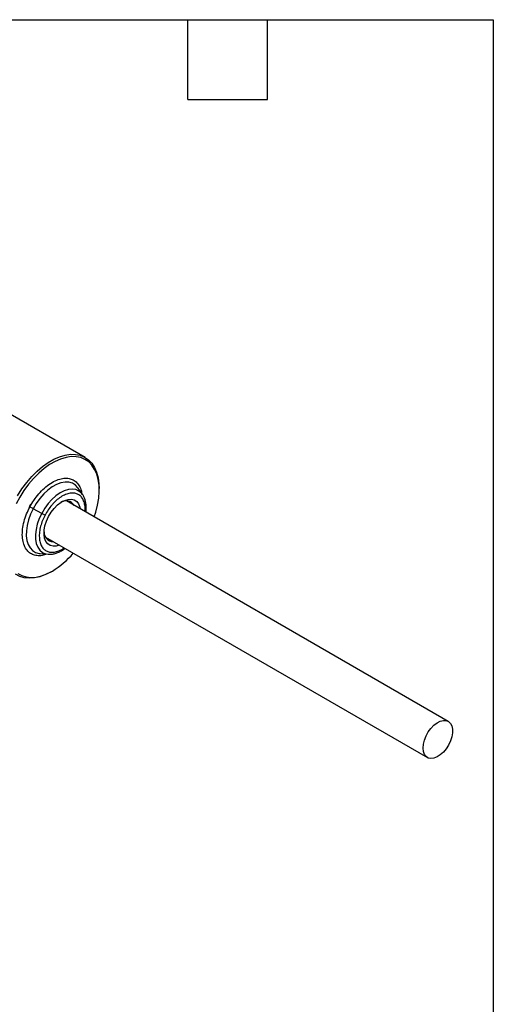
# Model space of a CAD drawing. Header units: millimetres. Extents: x 10 to 410, y 10 to 314.
# Tile 6 of 6: x 342 to 410, y 173 to 314. Entities that reach past the tile are written whole.
import ezdxf

# ---------------------------------------------------------------- set-up
doc = ezdxf.new("R2010")
doc.units = ezdxf.units.MM
doc.header["$LTSCALE"] = 1.5
doc.layers.add('TEXT', color=140, linetype='Continuous', lineweight=25)

msp = doc.modelspace()

# ---------------------------------------------------------------- linework, layer by layer
for p, q in [((351.023, 251.53), (334.982, 260.79)), ((350.661, 246.183), (350.017, 247.119)), ((350.661, 246.183), (350.613, 246.249)), ((353.043, 246.858), (353.043, 247.066)), ((343.2, 244.788), (343.017, 244.439)), ((403.123, 213.658), (348.332, 245.289)), ((344.798, 243.5), (343.575, 244.17)), ((345.332, 240.093), (400.124, 208.462)), ((344.59, 237.719), (345.723, 237.629)), ((346.149, 235.125), (346.329, 235.229))]:
    msp.add_line(p, q)
at = {"flags": 128}
for points in [[(352.333, 242.979), (352.55, 243.66), (352.805, 244.677), (352.969, 245.671), (353.04, 246.627), (353.016, 247.531), (352.899, 248.372), (352.689, 249.137), (352.39, 249.816), (352.006, 250.399), (351.542, 250.878), (351.005, 251.245), (350.402, 251.497), (349.742, 251.63), (349.035, 251.64), (348.289, 251.53), (347.516, 251.299), (346.726, 250.952), (345.93, 250.493), (345.14, 249.928), (344.367, 249.266), (343.621, 248.515), (342.913, 247.687), (342.253, 246.793), (341.651, 245.845), (341.114, 244.857)], [(341.346, 246.026), (341.965, 246.999), (342.642, 247.917), (343.369, 248.767), (344.135, 249.537), (344.929, 250.217), (345.74, 250.797), (346.557, 251.269), (347.368, 251.625), (348.162, 251.862), (348.927, 251.976), (349.654, 251.965), (350.332, 251.829), (350.95, 251.57), (351.502, 251.192), (351.978, 250.701), (352.372, 250.103), (352.679, 249.406), (352.895, 248.62), (353.015, 247.757), (353.043, 247.066)], [(350.017, 247.119), (349.985, 247.164), (349.626, 247.547), (349.192, 247.815), (348.693, 247.96), (348.141, 247.98), (347.551, 247.873), (346.936, 247.643), (346.311, 247.294), (345.693, 246.837), (345.096, 246.281), (344.535, 245.64), (344.023, 244.931), (343.575, 244.17)], [(350.613, 246.249), (350.503, 246.383), (350.126, 246.702), (349.678, 246.9), (349.171, 246.973), (348.618, 246.919), (348.035, 246.738), (347.438, 246.436), (346.843, 246.022), (346.267, 245.505), (345.724, 244.902), (345.23, 244.227), (344.798, 243.5)], [(345.781, 243.034), (346.157, 243.654), (346.593, 244.217), (347.074, 244.701), (347.58, 245.088), (348.093, 245.362), (348.592, 245.513), (349.058, 245.536), (349.474, 245.43), (349.823, 245.198), (350.093, 244.849), (350.272, 244.397), (350.325, 244.138)], [(343.575, 244.17), (343.199, 243.377), (342.906, 242.571), (342.703, 241.772), (342.595, 240.999), (342.585, 240.272), (342.672, 239.609), (342.855, 239.025), (343.13, 238.535), (343.488, 238.152), (343.922, 237.884), (344.421, 237.739), (344.59, 237.719)], [(344.798, 243.5), (344.441, 242.74), (344.167, 241.968), (343.984, 241.204), (343.898, 240.471), (343.91, 239.788), (344.021, 239.173), (344.227, 238.643), (344.522, 238.213), (344.899, 237.894), (345.347, 237.696), (345.723, 237.629)], [(347.325, 238.942), (346.892, 238.818), (346.426, 238.795), (346.01, 238.901), (345.661, 239.133), (345.391, 239.482), (345.212, 239.934), (345.131, 240.471), (345.149, 241.074), (345.268, 241.719), (345.481, 242.38), (345.781, 243.034)], [(345.723, 237.629), (345.855, 237.623), (345.925, 237.623)], [(346.148, 235.124), (345.333, 234.709), (344.529, 234.412), (343.748, 234.237), (343, 234.185), (342.297, 234.259), (341.647, 234.457), (341.061, 234.775)], [(341.373, 234.888), (341.944, 234.578), (342.577, 234.385), (343.262, 234.314), (343.99, 234.364), (344.751, 234.534), (345.534, 234.824), (346.328, 235.228), (346.328, 235.228)], [(399.502, 209.836), (399.552, 210.391), (399.698, 210.977), (399.935, 211.568), (400.25, 212.135), (400.63, 212.651), (401.056, 213.093), (401.509, 213.44), (401.967, 213.676), (402.409, 213.789), (402.814, 213.775), (403.164, 213.634), (403.441, 213.373), (403.634, 213.003), (403.732, 212.543), (403.732, 212.013), (403.634, 211.439), (403.441, 210.847), (403.164, 210.265), (402.814, 209.72), (402.409, 209.238), (401.967, 208.841), (401.509, 208.548), (401.056, 208.372), (400.63, 208.322), (400.25, 208.401), (399.935, 208.603), (399.698, 208.92), (399.552, 209.338), (399.502, 209.836)]]:
    msp.add_lwpolyline(points, dxfattribs=at)
for centre, radius, start, end in [((340.031, 237.779), 7.307, 60.99626, 65.19567), ((348.299, 243.964), 1.334, 30.77574, 123.72197), ((348.342, 249.891), 7.307, 240.99626, 245.19567), ((346.488, 240.807), 1.357, 177.31078, 268.20225), ((340.145, 245.546), 12.028, 300.93175, 319.80637)]:
    msp.add_arc(centre, radius, start, end)
for points, knots in [([(343.097, 244.413), (343.282, 244.736), (343.662, 245.402), (344.373, 246.325), (345.183, 247.157), (346.06, 247.831), (346.947, 248.301), (347.791, 248.544), (348.546, 248.565), (349.197, 248.39), (349.754, 248.033), (350.194, 247.471), (350.467, 246.9), (350.523, 246.476), (350.538, 246.361)], [0, 0, 0, 0, 0.0822406, 0.1694075, 0.2601982, 0.3529156, 0.445633, 0.5364236, 0.6235905, 0.7058311, 0.7880718, 0.8752386, 0.9660293, 1, 1, 1, 1]), ([(351.007, 243.745), (351.019, 243.932), (351.049, 244.39), (350.955, 244.903), (350.816, 245.314), (350.641, 245.665), (350.36, 246.018), (349.933, 246.295), (349.43, 246.429), (348.853, 246.409), (348.215, 246.226), (347.537, 245.867), (346.978, 245.436), (346.552, 245.029), (346.162, 244.601), (345.711, 244.021), (345.421, 243.512), (345.276, 243.258)], [0, 0, 0, 0, 0.0570388, 0.139595, 0.1800445, 0.2205394, 0.2959437, 0.3713936, 0.4467979, 0.5222479, 0.6030885, 0.6856447, 0.7682009, 0.8086505, 0.8491454, 0.9245614, 1, 1, 1, 1]), ([(351.139, 243.668), (351.146, 243.718), (351.179, 243.949), (351.185, 244.349), (351.152, 244.859), (351.056, 245.343), (350.892, 245.788), (350.739, 246.096), (350.621, 246.231), (350.601, 246.254)], [0, 0, 0, 0, 0.0481537, 0.2257327, 0.406346, 0.5894098, 0.774591, 0.9620692, 1, 1, 1, 1]), ([(345.524, 237.645), (345.301, 237.57), (344.805, 237.405), (344.11, 237.402), (343.458, 237.572), (342.904, 237.933), (342.454, 238.487), (342.14, 239.243), (341.995, 240.17), (342.031, 241.217), (342.244, 242.313), (342.596, 243.395), (342.933, 244.08), (343.097, 244.413)], [0, 0, 0, 0, 0.0751704, 0.1672761, 0.2541765, 0.3410769, 0.4331826, 0.5291175, 0.6270882, 0.725059, 0.8209939, 0.9130996, 1, 1, 1, 1]), ([(345.276, 243.258), (345.147, 242.996), (344.89, 242.473), (344.624, 241.647), (344.462, 240.818), (344.434, 240.02), (344.528, 239.428), (344.668, 239.017), (344.843, 238.666), (345.124, 238.314), (345.551, 238.036), (346.054, 237.902), (346.631, 237.92), (347.268, 238.115), (347.746, 238.334), (347.992, 238.526), (348.015, 238.544)], [0, 0, 0, 0, 0.07926415, 0.158552, 0.24351801, 0.33028712, 0.41705623, 0.45956995, 0.50213133, 0.58138353, 0.66068374, 0.73993596, 0.81923618, 0.90420219, 0.9909713, 1, 1, 1, 1]), ([(345.956, 237.634), (346.04, 237.633), (346.293, 237.63), (346.729, 237.73), (347.249, 237.923), (347.723, 238.171), (348.014, 238.382), (348.139, 238.473)], [0, 0, 0, 0, 0.11894453, 0.35615623, 0.59244776, 0.82560323, 1, 1, 1, 1])]:
    msp.add_open_spline(points, degree=3, knots=knots)
at = {"layer": 'TEXT'}
for p, q in [((9.525, 314.325), (409.575, 314.325)), ((365.76, 302.895), (365.76, 314.325)), ((377.19, 302.895), (377.19, 314.325)), ((409.575, 314.325), (409.575, 9.525)), ((365.76, 302.895), (377.19, 302.895))]:
    msp.add_line(p, q, dxfattribs=at)

doc.saveas('drawing.dxf')
